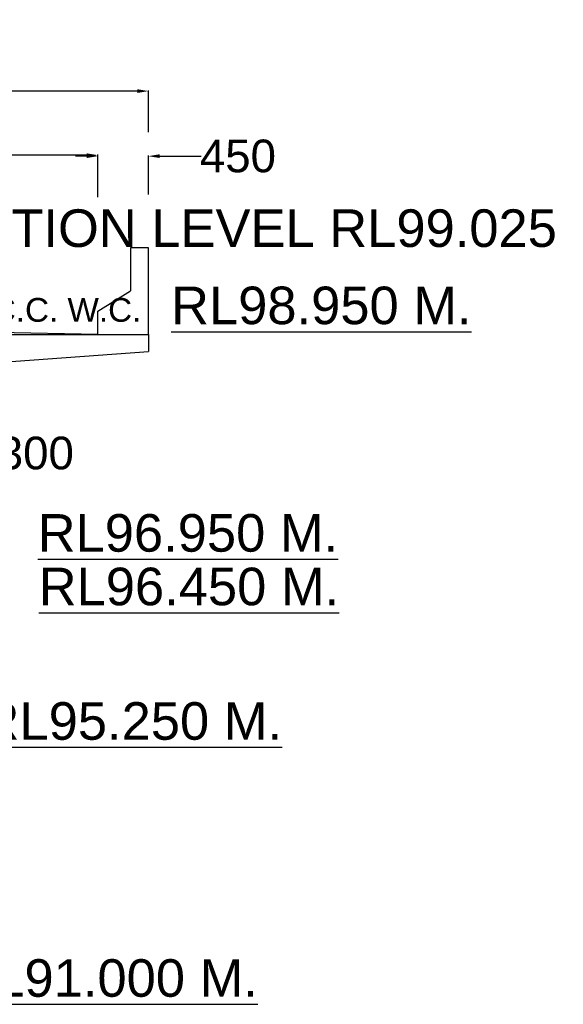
# Model space of a CAD drawing. Extents: x 629217 to 1787843, y 512199 to 1583660.
# Tile 8 of 10: x 831531 to 856489, y 728485 to 773677. Entities that reach past the tile are written whole.
import ezdxf

# ---------------------------------------------------------------- set-up
doc = ezdxf.new("R2010")
doc.units = ezdxf.units.MI
doc.header["$MEASUREMENT"] = 0
doc.layers.add('TEXT', color=3, linetype='Continuous')
doc.styles.get("Standard").update_dxf_attribs({"font": 'arial.ttf', "height": 500})
doc.dimstyles.new('bASANT jAIN  NMM', dxfattribs={"dimscale": 0.507, "dimtxt": 500, "dimasz": 1000, "dimexe": 50, "dimexo": 25, "dimgap": 0.09, "dimtad": 0, "dimtih": 1, "dimtoh": 1, "dimdec": 0, "dimzin": 0, "dimdsep": 46, "dimtxsty": 'Standard', "dimcen": 0.09, "dimclrd": 256, "dimclre": 256, "dimadec": 0, "dimazin": 0, "dimtfac": 1, "dimtdec": 0, "dimtix": 1, "dimtofl": 0, "dimtmove": 0, "dimatfit": 0, "dimfxl": 300, "dimtolj": 1, "dimtzin": 0, "dimlwd": -1, "dimlwe": -1, "dimarcsym": 0})

# ---------------------------------------------------------------- blocks, each defined once
blk = doc.blocks.new('*D95')
at = {"ltscale": 0.5, "transparency": 16777216}
for p, q in [((793973, 768764), (793973, 770425)), ((794480, 770400), (804629, 770400)), ((836936, 770400), (826787, 770400)), ((837443, 768512), (837443, 770425))]:
    blk.add_line(p, q, dxfattribs=at)
for points in [[(794480, 770484), (794480, 770315), (793973, 770400)], [(836936, 770484), (836936, 770315), (837443, 770400)]]:
    blk.add_solid(points, dxfattribs=at)
at = {"layer": 'Defpoints', "color": 0, "ltscale": 0.5, "transparency": 16777216}
for p in [(837443, 770400), (793973, 768752), (837443, 768500)]:
    blk.add_point(p, dxfattribs=at)
at = {"color": 0, "ltscale": 0.5, "transparency": 16777216, "insert": (815708, 770400), "char_height": 500, "attachment_point": 5}
blk.add_mtext('\\A1;{\\H3x;OVERALL WIDTH 8400}', dxfattribs=at)
blk = doc.blocks.new('*D96')
at = {"ltscale": 0.5, "transparency": 16777216}
for p, q in [((796302, 766837), (796302, 767483)), ((796809, 767457), (805038, 767457)), ((834607, 767457), (826378, 767457)), ((835114, 766005), (835114, 767483))]:
    blk.add_line(p, q, dxfattribs=at)
for points in [[(796809, 767542), (796809, 767373), (796302, 767457)], [(834607, 767542), (834607, 767373), (835114, 767457)]]:
    blk.add_solid(points, dxfattribs=at)
at = {"layer": 'Defpoints', "color": 0, "ltscale": 0.5, "transparency": 16777216}
for p in [(835114, 767457), (796302, 766825), (835114, 765992)]:
    blk.add_point(p, dxfattribs=at)
at = {"color": 0, "ltscale": 0.5, "transparency": 16777216, "insert": (815708, 767457), "char_height": 500, "attachment_point": 5}
blk.add_mtext('\\A1;{\\H3x;CARRIAGE WAY 7500}', dxfattribs=at)
blk = doc.blocks.new('*D98')
at = {"ltscale": 0.5, "transparency": 16777216}
for p, q in [((834607, 767413), (834100, 767413)), ((835114, 765535), (835114, 767439)), ((837443, 765651), (837443, 767439)), ((837950, 767413), (839864, 767413))]:
    blk.add_line(p, q, dxfattribs=at)
for points in [[(834607, 767498), (834607, 767329), (835114, 767413)], [(837950, 767498), (837950, 767329), (837443, 767413)]]:
    blk.add_solid(points, dxfattribs=at)
at = {"layer": 'Defpoints', "color": 0, "ltscale": 0.5, "transparency": 16777216}
for p in [(837443, 767413), (837443, 765639), (835114, 765522)]:
    blk.add_point(p, dxfattribs=at)
at = {"color": 0, "ltscale": 0.5, "transparency": 16777216, "insert": (841549, 767413), "char_height": 500, "attachment_point": 5}
blk.add_mtext('\\A1;{\\H3x;450}', dxfattribs=at)
blk = doc.blocks.new('*D104')
at = {"ltscale": 0.5, "transparency": 16777216}
for p, q in [((826819, 753778), (826312, 753778)), ((827326, 750565), (827326, 753803)), ((828620, 750565), (828620, 753803)), ((829127, 753778), (830617, 753778))]:
    blk.add_line(p, q, dxfattribs=at)
for points in [[(826819, 753862), (826819, 753693), (827326, 753778)], [(829127, 753862), (829127, 753693), (828620, 753778)]]:
    blk.add_solid(points, dxfattribs=at)
at = {"layer": 'Defpoints', "color": 0, "ltscale": 0.5, "transparency": 16777216}
for p in [(828620, 753778), (827326, 750552), (828620, 750552)]:
    blk.add_point(p, dxfattribs=at)
at = {"color": 0, "ltscale": 0.5, "transparency": 16777216, "insert": (832271, 753778), "char_height": 500, "attachment_point": 5}
blk.add_mtext('\\A1;{\\H3x;300}', dxfattribs=at)

msp = doc.modelspace()

# ---------------------------------------------------------------- linework, layer by layer
at = {"ltscale": 0.5}
for p, q in [((837443.2, 763198.5), (836613.5, 763198.5)), ((836613.5, 763198.5), (836613.5, 761227.7)), ((837443.2, 760772.8), (837443.2, 763198.5)), ((836616.7, 761229.7), (836616.7, 761229.7)), ((837438.1, 761229.7), (837438.1, 761229.7))]:
    msp.add_line(p, q, dxfattribs=at)
at = {"color": 0, "ltscale": 10}
for p, q in [((835114.4, 760294.5), (836616.7, 761229.7)), ((835114.4, 759220.3), (835114.4, 760294.5))]:
    msp.add_line(p, q, dxfattribs=at)
at = {"color": 0, "ltscale": 0.5}
for p, q in [((837443.2, 759220.3), (837443.2, 760772.8)), ((835114.4, 759220.3), (815708.2, 759608.4)), ((810533.2, 759220.3), (835114.4, 759220.3)), ((833536.1, 759220.3), (837443.2, 759220.3)), ((837443.2, 759220.3), (837443.2, 758444)), ((830172.3, 757926.5), (837443.2, 758444))]:
    msp.add_line(p, q, dxfattribs=at)

# ---------------------------------------------------------------- texts
at = {"layer": 'TEXT', "color": 0, "ltscale": 0.5, "attachment_point": 1}
for s, insert, char_height, width in [('FORMATION LEVEL RL99.025 M. ', (822448.2, 764971.8), 1725, 38244.944), ('{\\LRL98.950 M. }', (838481.5, 761426.5), 1725, 14945.678), ('75 mm THICK R.C.C. W.C.', (818633.1, 760904.1), 1092.5, 38244.944), ('{\\LRL96.950 M. }', (832356.6, 750984.5), 1725, 14945.678), ('{\\LRL96.450 M. }', (832403.2, 748525.2), 1725, 14945.678), ('{\\LRL95.250 M. }', (829780.6, 742352), 1725, 14945.678), ('{\\LRL91.000 M. }', (828670.3, 730554.7), 1725, 14945.678)]:
    msp.add_mtext(s, dxfattribs=dict(at, insert=insert, char_height=char_height, width=width))

# ---------------------------------------------------------------- dimensions: what is measured, and where the dimension line sits
at = {"color": 0, "ltscale": 0.5}
for base, p1, p2, text, picture, middle in [((837443.2, 770399.9), (793973.2, 768751.6), (837443.2, 768499.8), '{\\H3x;OVERALL WIDTH 8400}', '*D95', (815708.2, 770399.9)), ((835114.4, 767457.2), (796301.9, 766824.6), (835114.4, 765992.4), '{\\H3x;CARRIAGE WAY 7500}', '*D96', (815708.2, 767457.2))]:
    dim = msp.add_linear_dim(base=base, p1=p1, p2=p2, text=text, dimstyle='bASANT jAIN  NMM', dxfattribs=at)
    dim.commit()
    dim.dimension.update_dxf_attribs({"geometry": picture, "text_midpoint": middle})
dim = msp.add_linear_dim(base=(837443.2, 767413.5), p1=(835114.4, 765522), p2=(837443.2, 765638.7), text='{\\H3x;450}', dimstyle='bASANT jAIN  NMM', dxfattribs=at)
dim.commit()
dim.dimension.update_dxf_attribs({"geometry": '*D98', "text_midpoint": (841548.7, 767413.5), "dimtype": 160})
dim = msp.add_linear_dim(base=(828619.8, 753777.7), p1=(827326.1, 750552.1), p2=(828619.8, 750552.1), text='{\\H3x;300}', dimstyle='bASANT jAIN  NMM', override={"dimfxl": 0.18}, dxfattribs=at)
dim.commit()
dim.dimension.update_dxf_attribs({"geometry": '*D104', "text_midpoint": (832271.1, 753777.7), "dimtype": 160})

doc.saveas('drawing.dxf')
